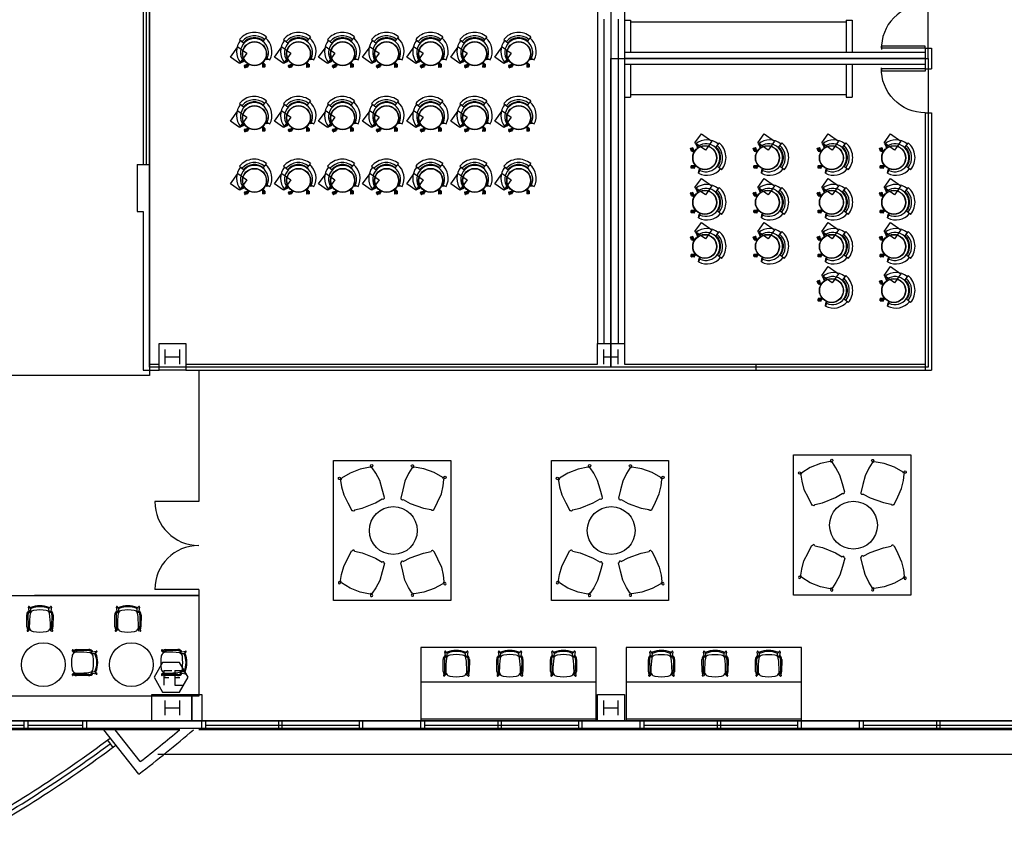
# Model space of a CAD drawing. Header units: inches. Extents: x -92 to 3837, y -260 to 2192.
# Tile 25 of 31: x 2413 to 3221, y -96 to 583. Entities that reach past the tile are written whole.
import ezdxf
from ezdxf import colors
from ezdxf.entities.mleader import LeaderData, LeaderLine
from ezdxf.math import Vec2, Vec3

# ---------------------------------------------------------------- set-up
doc = ezdxf.new("R2010")
doc.units = ezdxf.units.IN
doc.header["$MEASUREMENT"] = 0
doc.layers.get('0').update_dxf_attribs({"linetype": 'CONTINUOUS'})
for name, color, linetype in [('A-GLAZ', 8, 'CONTINUOUS'), ('A-ROOF', 8, 'CONTINUOUS'), ('A-WALL', 7, 'CONTINUOUS'), ('F-PROT-EQPM', 8, 'CONTINUOUS'), ('I-DOOR', 9, 'CONTINUOUS'), ('I-FLOR-CASE', 8, 'CONTINUOUS'), ('I-FURN', 8, 'CONTINUOUS'), ('I-FURN-CHAR', 9, 'CONTINUOUS'), ('I-FURN-CONF', 9, 'CONTINUOUS'), ('I-GLAZ', 8, 'CONTINUOUS'), ('I-WALL', 8, 'CONTINUOUS'), ('S-COLS', 7, 'CONTINUOUS'), ('triGrossAreaLayer', 7, 'CONTINUOUS'), ('triLabelLayer', 7, 'CONTINUOUS'), ('triMeasuredGrossAreaLayer', 7, 'CONTINUOUS'), ('triSpaceLayer', 7, 'CONTINUOUS')]:
    doc.layers.add(name, color=color, linetype=linetype)
doc.styles.add('FDC_SPC', font='ROMANS.SHX', dxfattribs={"height": 12})
doc.styles.get("Standard").update_dxf_attribs({"font": 'romans.shx'})

# ---------------------------------------------------------------- blocks, each defined once
blk = doc.blocks.new('Knoll_Studio_Jehs_Laub_Lounge_Chair - Knoll_Studio_Jehs_Laub_Lounge_Chair-4253241-POWER _ COMM - LEVEL 03')
for p, q in [((-14.96, 6.97), (-14.26, 13.97)), ((-14.26, 13.97), (-13.8, 14.04)), ((-11.96, 14.33), (-5.57, 15.34)), ((-5.57, 15.34), (6.01, 15.34)), ((6.01, 15.34), (12.4, 14.33)), ((14.24, 14.04), (14.71, 13.97)), ((14.71, 13.97), (15.41, 6.97)), ((-15.63, -0.47), (-14.96, 6.97)), ((15.41, 6.97), (16.07, -0.47)), ((-14.87, -7.25), (-15.63, -0.47)), ((-13.73, -12.28), (-14.87, -7.25)), ((15.32, -7.25), (14.17, -12.28)), ((16.07, -0.47), (15.32, -7.25)), ((-13.82, -13.32), (-13.41, -12.61)), ((-13.41, -12.61), (-13.73, -12.28)), ((-13.04, -12.98), (-13.36, -13.53)), ((-12.35, -13.69), (-13.04, -12.98)), ((-4.27, -15.13), (-12.35, -13.69)), ((4.71, -15.13), (-4.27, -15.13)), ((12.79, -13.69), (4.71, -15.13)), ((13.49, -12.98), (12.79, -13.69)), ((13.81, -13.53), (13.49, -12.98)), ((14.17, -12.28), (13.85, -12.61)), ((13.85, -12.61), (14.27, -13.32))]:
    blk.add_line(p, q)
for centre, radius, start, end in [((-12.86, 14.07), 0.937, 16.18656, 181.73553), ((13.3, 14.07), 0.937, 358.26447, 163.81344), ((-13.97, -14.25), 0.938, 80.99134, 49.89757), ((14.41, -14.25), 0.938, 130.10243, 99.00866)]:
    blk.add_arc(centre, radius, start, end)
blk = doc.blocks.new('Steelcase Coalesse - Carl Hansen - Table - CH008 - 39_25_ Dia-2965565-POWER _ COMM - LEVEL 03')
blk.add_circle((-11.31, 12.84), 19.63)
blk = doc.blocks.new('HermanMiller_Collection_BrancaChair - No Upholstery-3632926-POWER _ COMM - LEVEL 03')
for p, q in [((-8.44, 8.31), (-9.42, 8.5)), ((-9.25, 9.48), (-6.39, 8.93)), ((-6.39, 8.93), (-5.57, 8.72)), ((-3.11, 10.75), (6.89, 10.65)), ((-3.11, 9.82), (6.33, 9.65)), ((9.31, 10.05), (7.94, 8.51)), ((10.34, 9.6), (8.76, 8.13)), ((9.31, 10.05), (9.62, 10.35)), ((-6.01, 7.62), (-7.94, 7.42)), ((-5.87, 6.99), (-6.4, 7.58)), ((-5.1, 7.61), (-5.34, 7.85)), ((-6.01, -7.62), (-7.94, -7.42)), ((-5.87, -6.99), (-6.4, -7.58)), ((-5.1, -7.61), (-5.34, -7.85)), ((-9.42, -8.5), (-8.44, -8.31)), ((-6.39, -8.93), (-9.25, -9.48)), ((-6.39, -8.93), (-5.57, -8.72)), ((-3.11, -9.82), (6.33, -9.65)), ((6.89, -10.65), (-3.11, -10.75)), ((9.31, -10.05), (7.94, -8.51)), ((8.76, -8.13), (10.34, -9.6)), ((9.62, -10.35), (9.31, -10.05))]:
    blk.add_line(p, q)
for centre, radius, start, end in [((-9.41, 9), 0.505, 71.77252, 268.22748), ((-7.55, 7.01), 1.57, 124.25096, 157.74904), ((-3.41, 7.42), 3.34, 84.86639, 153.13361), ((-5.69, 8.23), 0.514, 292.40896, 75.85395), ((-3.25, 7.25), 2.57, 86.95943, 147.05665), ((7.91, -88.16), 96.88, 90.89331, 97.23734), ((6.04, -6.78), 16.44, 81.63975, 89), ((6.68, 4.73), 3.99, 58.56234, 94.06533), ((6.84, 5.29), 5.37, 62.53498, 89.46502), ((12.2, 10.68), 3.96, 197.69741, 202.30259), ((6.68, 4.73), 3.99, 9.93467, 58.56234), ((9.98, 9.99), 0.52, 312.9916, 135), ((9.57, 0), 20.08, 157.74904, 202.25096), ((7.58, 0), 17.32, 157.31285, 202.68715), ((-7.16, 6.42), 1.27, 127.75139, 168.03073), ((33.88, 0), 40.92, 172.74249, 187.25751), ((-3.43, 4.75), 3.31, 105.25751, 172.74249), ((-6.2, 9.46), 1.85, 276, 292.40896), ((-20.32, 0), 31.4, 350.06533, 9.93467), ((-7.55, -7.01), 1.57, 202.25096, 235.74904), ((-7.16, -6.42), 1.27, 191.96927, 232.24861), ((-3.43, -4.75), 3.31, 187.25751, 254.74249), ((-6.2, -9.46), 1.85, 67.59104, 84), ((-5.69, -8.23), 0.514, 284.14605, 67.59104), ((7.91, 88.16), 96.88, 262.76266, 269.10669), ((6.68, -4.73), 3.99, 301.43766, 350.06533), ((-9.41, -9), 0.505, 91.77252, 288.22748), ((-3.41, -7.42), 3.34, 206.86639, 275.13361), ((-3.25, -7.25), 2.57, 212.94335, 273.04057), ((6.04, 6.78), 16.44, 271, 278.36025), ((6.68, -4.73), 3.99, 265.93467, 301.43766), ((6.84, -5.29), 5.37, 270.53498, 297.46502), ((12.2, -10.68), 3.96, 157.69741, 162.30259), ((9.98, -9.99), 0.52, 225, 47.0084)]:
    blk.add_arc(centre, radius, start, end)
blk = doc.blocks.new('door')
for p, q in [((0, 0), (-36, 0)), ((-36, 0), (-36, -1.8)), ((0, 0), (0, -1.8)), ((0, -1.8), (-36, -1.8))]:
    blk.add_line(p, q)
at = {"extrusion": (0, 0, -1)}
blk.add_ellipse((0, 0), major_axis=(25.46, 25.46), ratio=1, start_param=2.356194, end_param=3.956783, dxfattribs=at)
blk = doc.blocks.new('HELLO')
for p, q in [((-812.59, 860.42), (-815.04, 856.9)), ((-834.49, 856.49), (-830.9, 854.07)), ((-811.99, 842.36), (-810.98, 842)), ((-811.84, 842.78), (-810.63, 842.72)), ((-808.23, 841.86), (-810.98, 842)), ((-810.63, 842.72), (-808.23, 841.86)), ((-830.19, 839.42), (-832.12, 837.51)), ((-832.12, 837.51), (-829.74, 838.79)), ((-829.2, 839.9), (-830.19, 839.42)), ((-828.93, 839.56), (-829.74, 838.79)), ((-828.65, 834.92), (-828.8, 835.28)), ((-826.69, 836.36), (-828.7, 835.53)), ((-826.67, 835.76), (-828.65, 834.92)), ((-826.7, 835.7), (-828.63, 834.88)), ((-828.32, 834.18), (-828.63, 834.88)), ((-826.53, 834.95), (-828.32, 834.18)), ((-826.45, 834.91), (-828.29, 834.12)), ((-828.12, 833.72), (-828.29, 834.12)), ((-825.88, 834.46), (-827.87, 833.62)), ((-826.03, 837.13), (-826.73, 835.63)), ((-826.44, 836.25), (-826.45, 836.26)), ((-825.78, 834.71), (-825.91, 835.02)), ((-825.08, 836.65), (-825.8, 835.17)), ((-814.57, 838.56), (-813.37, 837.42)), ((-814.05, 837.69), (-813.89, 835.52)), ((-813.87, 837.9), (-813.88, 837.89)), ((-813.82, 839.31), (-812.65, 838.17)), ((-813.3, 835.39), (-813.69, 835.35)), ((-813.48, 837.52), (-813.3, 835.39)), ((-813.43, 837.48), (-813.25, 835.39)), ((-812.49, 835.46), (-813.25, 835.39)), ((-812.66, 837.41), (-812.49, 835.46)), ((-812.6, 837.47), (-812.43, 835.47)), ((-812.2, 838.04), (-812.54, 838.01)), ((-811.99, 835.51), (-812.43, 835.47)), ((-812, 837.87), (-811.82, 835.71))]:
    blk.add_line(p, q)
blk.add_lwpolyline([(-840.67, 841.45), (-835.3, 850.45), (-827.54, 845.83), (-832.9, 836.83)], close=True)
for radius in [9.91, 9.66]:
    blk.add_circle((-821.27, 845.84), radius)
for centre, radius, start, end in [((-821.59, 847.59), 15.67, 54.94368, 145.4183), ((-821.37, 846.77), 11.48, 339.34782, 219.81425), ((-821.51, 847.3), 13.2, 55.94641, 144.45582), ((-821.53, 847.42), 11.49, 55.61545, 144.65226), ((-821.61, 847.59), 14.56, 336.8346, 54.87835), ((-821.61, 847.59), 14.56, 145.30601, 223.7983), ((-828.63, 835.35), 0.188, 112.46269, 203.72659), ((-827.95, 833.8), 0.188, 203.72659, 292.87236), ((-826.27, 835.4), 0.519, 153.94382, 333.94381), ((-826.62, 836.19), 0.188, 23.33335, 112.46269), ((-825.95, 834.64), 0.188, 292.87236, 23.33335), ((-813.87, 837.71), 0.188, 95.08285, 184.2122), ((-813.71, 835.54), 0.188, 184.2122, 275.47611), ((-813.01, 837.8), 0.519, 225.69332, 45.69333), ((-812.19, 837.86), 0.188, 4.62188, 95.08285), ((-812.01, 835.7), 0.188, 275.47611, 4.62188)]:
    blk.add_arc(centre, radius, start, end)

msp = doc.modelspace()

# ---------------------------------------------------------------- linework, layer by layer
at = {"layer": 'A-GLAZ'}
for p, q in [((2543.93, 0), (2272.52, 0)), ((2556.5, 7.37), (2275.52, 7.37)), ((2556.5, 7.37), (2320.51, 7.37)), ((2371.27, 3.69), (2416.27, 3.69)), ((2419.27, 3.69), (2464.52, 3.69)), ((2565, 3.69), (2691.5, 3.69)), ((2745, 3.69), (2871.5, 3.69)), ((2925, 3.69), (3051.5, 3.69)), ((3105, 3.69), (3231.5, 3.69)), ((2484.53, -8.64), (2488.96, -14.56))]:
    msp.add_line(p, q, dxfattribs=at)
at = {"layer": 'A-GLAZ', "flags": 128}
for points in [[(2419.27, 7.37), (2419.27, 0), (2416.27, 0), (2416.27, 7.37)], [(2467.52, 7.37), (2467.52, 0), (2464.52, 0), (2464.52, 7.37)], [(2562, 0), (2562, 7.37), (2565, 7.37), (2565, 0)], [(2625.38, 0), (2625.38, 7.37), (2627.88, 7.37), (2627.88, 0)], [(2691.5, 0), (2691.5, 7.37), (2694, 7.37), (2694, 0)], [(2742, 0), (2742, 7.37), (2745, 7.37), (2745, 0)], [(2805.38, 0), (2805.38, 7.37), (2807.88, 7.37), (2807.88, 0)], [(2871.5, 0), (2871.5, 7.37), (2874, 7.37), (2874, 0)], [(2922, 0), (2922, 7.37), (2925, 7.37), (2925, 0)], [(2985.38, 0), (2985.38, 7.37), (2987.88, 7.37), (2987.88, 0)], [(3051.5, 0), (3051.5, 7.37), (3054, 7.37), (3054, 0)], [(3102, 0), (3102, 7.37), (3105, 7.37), (3105, 0)], [(3165.38, 0), (3165.38, 7.37), (3167.88, 7.37), (3167.88, 0)]]:
    msp.add_lwpolyline(points, close=True, dxfattribs=at)
at = {"layer": 'A-GLAZ'}
msp.add_arc((1818, 895.63), 1127.06, 298.91283, 306.39499, dxfattribs=at)
at = {"layer": 'A-ROOF', "flags": 128}
msp.add_lwpolyline([(2526.08, -20), (3656, -20), (3656, 838), (3728, 838), (3728, 1262), (3656, 1262), (3656, 2120), (2221.99, 2120), (2221.99, 2192), (1414, 2192), (1414, 2120), (196, 2120), (176, 2100)], dxfattribs=at)
at = {"layer": 'A-WALL'}
for p, q in [((2510.32, -36.47), (2481.53, 0)), ((2511.58, -26.16), (2490.93, 0)), ((2556.5, 7.37), (2552.46, 7.37)), ((2562, 0), (2560.72, 0)), ((2694, 7.37), (2694, 0)), ((2922, 7.37), (2871.25, 7.37)), ((2922, 0), (2871.25, 0)), ((2874, 7.37), (2874, 0)), ((3054, 7.37), (3054, 0))]:
    msp.add_line(p, q, dxfattribs=at)
for radius, start, end in [(1135.5, 307.56808, 310.49056), (1128.12, 307.93799, 310.04986)]:
    msp.add_arc((1818, 863.56), radius, start, end, dxfattribs=at)
at = {"layer": 'F-PROT-EQPM'}
msp.add_lwpolyline([(2550.83, 43.06), (2543.83, 55.19), (2529.83, 55.19), (2522.83, 43.06), (2529.83, 30.94), (2543.83, 30.94)], close=True, dxfattribs=at)
at = {"layer": 'I-FLOR-CASE'}
for p, q in [((2913.88, 580.87), (3091, 580.87)), ((2913.88, 521.12), (3091, 521.12))]:
    msp.add_line(p, q, dxfattribs=at)
at = {"layer": 'I-FURN'}
for p, q in [((2885.88, 39.06), (2742, 39.06)), ((2742, 39.06), (2742, 9.06)), ((2885.88, 9.06), (2885.88, 39.06)), ((3054.29, 39.01), (2910.41, 39.01)), ((2910.41, 39.01), (2910.41, 9.01)), ((3054.29, 9.01), (3054.29, 39.01)), ((2742, 9.06), (2885.88, 9.06)), ((2910.41, 9.01), (3054.29, 9.01))]:
    msp.add_line(p, q, dxfattribs=at)
for centre in [(2431.98, 53.36), (2504.27, 53.36)]:
    msp.add_circle(centre, 18, dxfattribs=at)
at = {"layer": 'I-GLAZ'}
for p, q in [((2514, 766.12), (2514, 463.87)), ((2516.5, 766.12), (2516.5, 463.87)), ((2519, 766.12), (2519, 463.87)), ((3017, 300), (3156, 300)), ((2559.5, 295), (2559.5, 187.19)), ((3156, 297.5), (3017, 297.5)), ((3017, 295), (3156, 295)), ((2559.5, 187.19), (2523.5, 187.19)), ((2559.5, 115.19), (2523.5, 115.19)), ((2559.5, 115.19), (2559.5, 29)), ((2871, 7.37), (2559.5, 7.37)), ((2871, 0), (2559.5, 0)), ((3231, 7.37), (2922.25, 7.37)), ((3231, 0), (2922.25, 0))]:
    msp.add_line(p, q, dxfattribs=at)
for centre, radius, start, end in [((2559.5, 187.19), 36, 180, 270), ((2559.5, 115.19), 36, 90, 180), ((1818, 895.63), 1123.38, 298.76045, 306.54675), ((1818, 895.63), 1130.75, 298.76049, 306.55809)]:
    msp.add_arc(centre, radius, start, end, dxfattribs=at)
at = {"layer": 'I-WALL'}
for p, q in [((2909, 801.99), (2909, 317)), ((2887, 765.99), (2887, 317)), ((2892, 583), (2892, 317)), ((2904, 583), (2904, 317)), ((2909, 582.12), (2913.88, 582.12)), ((2913.88, 582.12), (2913.88, 555.87)), ((3091, 582.12), (3091, 555.87)), ((3091, 582.12), (3096, 582.12)), ((3096, 582.12), (3096, 555.87)), ((3156, 559.12), (3156, 542.12)), ((3156, 559.12), (3161, 559.12)), ((3161, 559.12), (3161, 542.12)), ((2909, 555.87), (3156, 555.87)), ((2909, 551), (3156, 551)), ((2909, 546.12), (3156, 546.12)), ((2913.88, 546.12), (2913.88, 519.12)), ((3091, 546.12), (3091, 519.12)), ((3096, 546.12), (3096, 519.12)), ((3156, 542.12), (3161, 542.12)), ((2909, 519.12), (2913.88, 519.12)), ((3091, 519.12), (3096, 519.12)), ((3156, 506.12), (3156, 295)), ((3156, 506.12), (3161, 506.12)), ((3161, 506.12), (3161, 295)), ((2509, 463.87), (2519, 463.87)), ((2509, 463.87), (2509, 425.24)), ((2519, 463.87), (2519, 300)), ((2509, 425.24), (2514, 425.24)), ((2514, 425.24), (2514, 295)), ((2519, 300), (2527, 300)), ((2549, 300), (2887, 300)), ((2909, 300), (3017, 300)), ((3017, 300), (3017, 295)), ((2514, 295), (2527, 295)), ((2549, 295), (3017, 295)), ((3156, 295), (3161, 295))]:
    msp.add_line(p, q, dxfattribs=at)
at = {"layer": 'S-COLS'}
for points in [[(2527, 317), (2549, 317), (2549, 295), (2527, 295)], [(2521, 29), (2554, 29), (2554, 7.37), (2521, 7.37)], [(2562, 7.37), (2554, 7.37), (2554, 29), (2562, 29)], [(2887, 29), (2909, 29), (2909, 7.37), (2887, 7.37)]]:
    msp.add_lwpolyline(points, close=True, dxfattribs=at)
msp.add_lwpolyline([(2887, 300), (2887, 317), (2909, 317), (2909, 300)], dxfattribs=at)
at = {"layer": 'S-COLS', "flags": 128}
for points in [[(2532, 300), (2532, 312)], [(2544, 300), (2544, 312)], [(2892, 300), (2892, 312)], [(2904, 300), (2904, 312)], [(2532, 306), (2544, 306)], [(2892, 306), (2904, 306)], [(2532, 12), (2532, 24)], [(2532, 18), (2544, 18)], [(2544, 12), (2544, 24)], [(2892, 12), (2892, 24)], [(2892, 18), (2904, 18)], [(2904, 12), (2904, 24)]]:
    msp.add_lwpolyline(points, dxfattribs=at)
at = {"layer": 'triGrossAreaLayer'}
msp.add_lwpolyline([(2272.44, 1.37), (3634.62, 1.37), (3634.62, 864), (3604.62, 864), (3604.62, 924), (3634.62, 924), (3634.62, 1176), (3604.62, 1176), (3604.62, 1236.09), (3634.62, 1236.09), (3634.62, 2098.62), (1.37, 2098.62)], dxfattribs=at)
at = {"layer": 'triMeasuredGrossAreaLayer'}
msp.add_lwpolyline([(2271.06, 7.37), (3628.62, 7.37), (3628.62, 858), (3628.62, 858), (3598.62, 858), (3598.62, 930), (3628.62, 930), (3628.62, 1170), (3598.62, 1170), (3598.62, 1242.09), (3628.62, 1242.09), (3628.62, 2092.62), (7.37, 2092.62)], dxfattribs=at)
at = {"layer": 'triSpaceLayer'}
msp.add_lwpolyline([(3266.62, 802), (3158.5, 802), (2519, 802), (2519, 290.75), (1953.75, 290.75)], dxfattribs=at)
for points in [[(2898, 297.5), (2519, 297.5), (2519, 802), (2898, 802), (2898, 297.5)], [(2898, 550.62), (3158.5, 550.62), (3158.5, 802), (2898, 802), (2898, 550.62)], [(3158.5, 297.5), (2898, 297.5), (2898, 550.62), (3158.5, 550.62), (3158.5, 297.5)], [(2559.5, 110.25), (2559.5, 27.59), (2194.56, 27.59), (2194.56, 298.19), (2308.66, 298.59), (2308.66, 110.25), (2559.5, 110.25), (2424.72, 110.25), (2559.5, 110.25)], [(2670.22, 221.03), (2766.41, 221.03), (2766.41, 106.12), (2670.22, 106.12), (2670.22, 221.03)], [(2849.12, 221.03), (2945.31, 221.03), (2945.31, 106.12), (2849.12, 106.12), (2849.12, 221.03)], [(3047.97, 225.44), (3144.19, 225.44), (3144.19, 110.53), (3047.97, 110.53), (3047.97, 225.44)], [(2885.88, 67.38), (2742, 67.38), (2742, 7.37), (2885.88, 7.37), (2885.88, 67.38)], [(3054.28, 67.38), (2910.41, 67.38), (2910.41, 7.37), (3054.28, 7.37), (3054.28, 67.38)]]:
    msp.add_lwpolyline(points, close=True, dxfattribs=at)

# ---------------------------------------------------------------- block references
at = {"layer": 'I-DOOR', "xscale": -1, "rotation": 180}
msp.add_blockref('door', (3156, 559.12), dxfattribs=at)
at = {"layer": 'I-DOOR'}
msp.add_blockref('door', (3156, 542.12), dxfattribs=at)
at = {"layer": 'I-FURN', "rotation": 315.0000000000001}
for p in [(3095.96, 150.77), (2718.2, 146.35), (2897.1, 146.35)]:
    msp.add_blockref('Steelcase Coalesse - Carl Hansen - Table - CH008 - 39_25_ Dia-2965565-POWER _ COMM - LEVEL 03', p, dxfattribs=at)
at = {"layer": 'I-FURN-CHAR', "xscale": -1}
for p, rotation in [((3071.09, 202.54), 201.5831848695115), ((3121.2, 202.78), 160.5831848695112), ((2693.33, 198.12), 201.5831848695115), ((2743.43, 198.37), 160.5831848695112), ((2872.24, 198.12), 201.5831848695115), ((2922.34, 198.37), 160.5831848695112)]:
    msp.add_blockref('Knoll_Studio_Jehs_Laub_Lounge_Chair - Knoll_Studio_Jehs_Laub_Lounge_Chair-4253241-POWER _ COMM - LEVEL 03', p, dxfattribs=dict(at, rotation=rotation))
at = {"layer": 'I-FURN-CHAR'}
for name, p, rotation in [('Knoll_Studio_Jehs_Laub_Lounge_Chair - Knoll_Studio_Jehs_Laub_Lounge_Chair-4253241-POWER _ COMM - LEVEL 03', (2693.33, 128.74), 338.4168151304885), ('Knoll_Studio_Jehs_Laub_Lounge_Chair - Knoll_Studio_Jehs_Laub_Lounge_Chair-4253241-POWER _ COMM - LEVEL 03', (2743.43, 128.49), 19.4168151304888), ('Knoll_Studio_Jehs_Laub_Lounge_Chair - Knoll_Studio_Jehs_Laub_Lounge_Chair-4253241-POWER _ COMM - LEVEL 03', (2872.24, 128.74), 338.4168151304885), ('Knoll_Studio_Jehs_Laub_Lounge_Chair - Knoll_Studio_Jehs_Laub_Lounge_Chair-4253241-POWER _ COMM - LEVEL 03', (2922.34, 128.49), 19.4168151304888), ('Knoll_Studio_Jehs_Laub_Lounge_Chair - Knoll_Studio_Jehs_Laub_Lounge_Chair-4253241-POWER _ COMM - LEVEL 03', (3071.09, 133.15), 338.4168151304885), ('Knoll_Studio_Jehs_Laub_Lounge_Chair - Knoll_Studio_Jehs_Laub_Lounge_Chair-4253241-POWER _ COMM - LEVEL 03', (3121.2, 132.91), 19.4168151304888), ('HermanMiller_Collection_BrancaChair - No Upholstery-3632926-POWER _ COMM - LEVEL 03', (2429.16, 91.23), 270), ('HermanMiller_Collection_BrancaChair - No Upholstery-3632926-POWER _ COMM - LEVEL 03', (2501.45, 91.23), 270), ('HermanMiller_Collection_BrancaChair - No Upholstery-3632926-POWER _ COMM - LEVEL 03', (2466.15, 55.07), 180), ('HermanMiller_Collection_BrancaChair - No Upholstery-3632926-POWER _ COMM - LEVEL 03', (2539.38, 55.07), 180), ('HermanMiller_Collection_BrancaChair - No Upholstery-3632926-POWER _ COMM - LEVEL 03', (2771, 54.56), 270), ('HermanMiller_Collection_BrancaChair - No Upholstery-3632926-POWER _ COMM - LEVEL 03', (2815, 54.56), 270), ('HermanMiller_Collection_BrancaChair - No Upholstery-3632926-POWER _ COMM - LEVEL 03', (2859, 54.56), 270), ('HermanMiller_Collection_BrancaChair - No Upholstery-3632926-POWER _ COMM - LEVEL 03', (2939.41, 54.51), 270), ('HermanMiller_Collection_BrancaChair - No Upholstery-3632926-POWER _ COMM - LEVEL 03', (2983.41, 54.51), 270), ('HermanMiller_Collection_BrancaChair - No Upholstery-3632926-POWER _ COMM - LEVEL 03', (3027.41, 54.51), 270)]:
    msp.add_blockref(name, p, dxfattribs=dict(at, rotation=rotation))
at = {"layer": 'I-FURN-CONF'}
for p, rotation in [((3354.66, -355.5), 355.3082623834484), ((3390.82, -355.5), 355.3082623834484), ((3426.98, -355.5), 355.3082623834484), ((3463.15, -355.5), 355.3082623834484), ((3499.31, -355.5), 355.3082623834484), ((3535.47, -355.5), 355.3082623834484), ((3571.64, -355.5), 355.3082623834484), ((3354.66, -408.06), 355.3082623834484), ((3390.82, -408.06), 355.3082623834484), ((3426.98, -408.06), 355.3082623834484), ((3463.15, -408.06), 355.3082623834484), ((3499.31, -408.06), 355.3082623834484), ((3535.47, -408.06), 355.3082623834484), ((3571.64, -408.06), 355.3082623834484), ((2064.81, -280.04), 265.3082623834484), ((2116.28, -280.04), 265.3082623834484), ((2168.84, -280.04), 265.3082623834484), ((2219.98, -280.04), 265.3082623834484), ((3354.66, -459.52), 355.3082623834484), ((3390.82, -459.52), 355.3082623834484), ((3426.98, -459.52), 355.3082623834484), ((3463.15, -459.52), 355.3082623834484), ((3499.31, -459.52), 355.3082623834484), ((3535.47, -459.52), 355.3082623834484), ((3571.64, -459.52), 355.3082623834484), ((2064.81, -316.67), 265.3082623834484), ((2116.28, -316.67), 265.3082623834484), ((2168.84, -316.67), 265.3082623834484), ((2219.98, -316.67), 265.3082623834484), ((2064.81, -352.83), 265.3082623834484), ((2116.28, -352.83), 265.3082623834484), ((2168.84, -352.83), 265.3082623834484), ((2219.98, -352.83), 265.3082623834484), ((2168.84, -389), 265.3082623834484), ((2219.98, -389), 265.3082623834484)]:
    msp.add_blockref('HELLO', p, dxfattribs=dict(at, rotation=rotation))

# ---------------------------------------------------------------- texts
at = {"layer": 'F-PROT-EQPM'}
msp.add_text('FE', height=12, dxfattribs=at).set_placement((2528.72, 36.67))
at = {"layer": 'triLabelLayer', "color": 7, "char_height": 12, "attachment_point": 5, "style": 'FDC_SPC'}
for insert in [(2708.5, 549.75), (3028.25, 424.06), (2718.31, 163.58), (2897.22, 163.58), (3096.08, 167.98), (2813.94, 37.38), (2982.34, 37.38)]:
    msp.add_mtext('{\\fSansSerif;\\H0.01;}', dxfattribs=dict(at, insert=insert))

# ---------------------------------------------------------------- leaders
at = {"layer": 'I-FLOR-CASE'}
ml = msp.add_multileader_mtext('Standard', dxfattribs=at)
ml.set_content('GLASS SHELVES', color=256)
ml.set_leader_properties()
ml.build(insert=Vec2(0, 0))
ml.multileader.update_dxf_attribs({"leader_type": 0, "text_right_attachment_type": 6, "dogleg_length": 0.36, "arrow_head_size": 0.18})
ctx = ml.context
ctx.base_point, ctx.arrow_head_size, ctx.landing_gap_size, ctx.plane_origin = Vec3(2901.13, 1435.73), 0.18, 0.09, Vec3(-3.53, 10.44)
ctx.right_attachment = 6
notes = []
notes.append((ctx, [(0, (0, 0, 0), (0, 0), (1, 0), 1, [])]))
ctx.mtext.insert, ctx.mtext.width = Vec3(2901.22, 1438.23), 24.3575
ml = msp.add_multileader_mtext('Standard', dxfattribs=at)
ml.set_content('GLASS SHELVES', color=256)
ml.set_leader_properties()
ml.build(insert=Vec2(0, 0))
ml.multileader.update_dxf_attribs({"leader_type": 0, "text_right_attachment_type": 6, "dogleg_length": 0.36, "arrow_head_size": 0.18})
ctx = ml.context
ctx.base_point, ctx.arrow_head_size, ctx.landing_gap_size, ctx.plane_origin = Vec3(3227.55, 1435.73), 0.18, 0.09, Vec3(322.89, 10.44)
ctx.right_attachment = 6
notes.append((ctx, [(0, (0, 0, 0), (0, 0), (1, 0), 1, [])]))
ctx.mtext.insert, ctx.mtext.width = Vec3(3227.64, 1438.23), 24.3575
for ctx, leaders in notes:
    for number, flags, end, landing, length, lines in leaders:
        leader = LeaderData()
        leader.index, (leader.has_last_leader_line, leader.has_dogleg_vector, leader.attachment_direction) = number, flags
        leader.last_leader_point, leader.dogleg_vector, leader.dogleg_length = Vec3(end), Vec3(landing), length
        for number, points, colour, breaks in lines:
            line = LeaderLine()
            line.index, line.vertices, line.color, line.breaks = number, Vec3.list(points), colors.encode_raw_color(colour), breaks
            leader.lines.append(line)
        ctx.leaders.append(leader)

doc.saveas('drawing.dxf')
